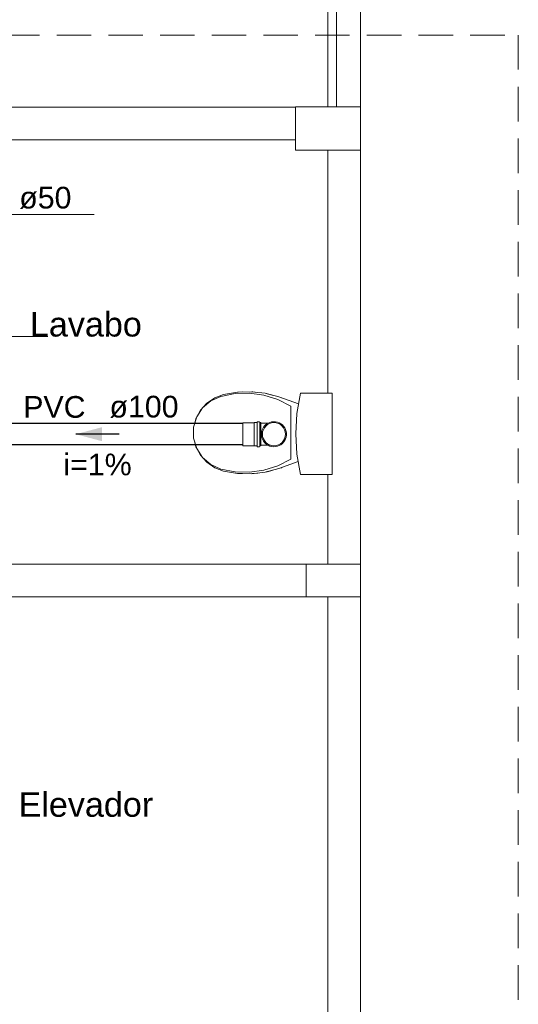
# Model space of a CAD drawing. Header units: millimetres. Extents: x 321 to 585, y -277 to 9.
# Tile 41 of 256: x 393.95 to 398.54, y -232.86 to -223.79. Entities that reach past the tile are written whole.
import ezdxf

# ---------------------------------------------------------------- set-up
doc = ezdxf.new("R2010")
doc.units = ezdxf.units.MM
doc.header["$MEASUREMENT"] = 0
doc.linetypes.add('HIDDEN2', pattern=[0.47625, 0.3175, -0.15875])
doc.linetypes.add('NULL', pattern=[0])
for name, color, linetype, lineweight in [('Ambiente-Textos', 251, 'Continuous', 5), ('DI-Detalhes', 5, 'HIDDEN2', 9), ('IFC-Elemento terminal-Contorno', 253, 'Continuous', 5), ('IFC-Laje-Contorno', 134, 'Continuous', 5), ('IFC-Pilar-Contorno', 83, 'Continuous', 5), ('IFC-Viga-Contorno', 66, 'Continuous', 5), ('Simbolos', 5, 'Continuous', 20), ('Simbolos_int', 2, 'Continuous', 15), ('TQ-Condutos', 3, 'Continuous', 25), ('TQ-Sentido conduto', 9, 'Continuous', 30), ('TQ-Textos conduto', 7, 'Continuous', 9)]:
    doc.layers.add(name, color=color, linetype=linetype, lineweight=lineweight)
doc.styles.add('Arial', font='arial.ttf')

msp = doc.modelspace()

# ---------------------------------------------------------------- hatches: boundary and pattern name
at = {"layer": 'TQ-Sentido conduto', "linetype": 'Continuous'}
msp.add_hatch(color=7, dxfattribs=at).paths.add_polyline_path([(394.4651, -227.6081), (394.7066, -227.6728), (394.7066, -227.5434)])

# ---------------------------------------------------------------- linework, layer by layer
at = {"layer": 'DI-Detalhes'}
msp.add_lwpolyline([(380.9549, -223.9307), (398.5428, -223.9307), (398.5428, -233.9847), (380.9549, -233.9847), (380.9549, -223.9307)], dxfattribs=at)
at = {"layer": 'IFC-Elemento terminal-Contorno', "color": 7, "lineweight": 5}
for p, q in [((395.7447, -227.2722), (395.8271, -227.2414)), ((395.8009, -227.2598), (395.9325, -227.2343)), ((395.8271, -227.2414), (395.9542, -227.2201)), ((395.9325, -227.2343), (396.0665, -227.2307)), ((395.9542, -227.2201), (396.083, -227.2168)), ((395.9574, -227.2201), (395.9604, -227.2196)), ((395.9604, -227.2196), (396.0012, -227.2189)), ((396.0665, -227.2307), (396.1992, -227.2491)), ((396.083, -227.2168), (396.2111, -227.2313)), ((396.0894, -227.2175), (396.0955, -227.2174)), ((396.0955, -227.2174), (396.1416, -227.2234)), ((396.2111, -227.2313), (396.3359, -227.2636)), ((396.2205, -227.2337), (396.2295, -227.2349)), ((396.2295, -227.2349), (396.2747, -227.2478)), ((396.5033, -227.4161), (396.5349, -227.2301)), ((396.5349, -227.2301), (396.8277, -227.2301)), ((396.8277, -227.9791), (396.8277, -227.2301)), ((395.6135, -227.3874), (395.6721, -227.3218)), ((395.6337, -227.3652), (395.7097, -227.3003)), ((395.6721, -227.3218), (395.7447, -227.2722)), ((395.7097, -227.3003), (395.8009, -227.2598)), ((396.1992, -227.2491), (396.3272, -227.2891)), ((396.3272, -227.2891), (396.4468, -227.3495)), ((396.3359, -227.2636), (396.518, -227.3297)), ((396.3554, -227.2707), (396.3595, -227.2718)), ((396.3595, -227.2718), (396.3632, -227.2735)), ((395.5793, -227.4489), (395.6337, -227.3652)), ((395.589, -227.4339), (395.6135, -227.3874)), ((396.4468, -227.8397), (396.4468, -227.3495)), ((396.4927, -227.6046), (396.5033, -227.4161)), ((395.5509, -227.5446), (395.5793, -227.4489)), ((395.5626, -227.505), (395.5725, -227.4652)), ((395.5725, -227.4652), (395.5769, -227.4569)), ((395.5509, -227.6445), (395.5509, -227.5446)), ((396.4927, -227.6046), (396.5033, -227.793)), ((395.5509, -227.6445), (395.5793, -227.7403)), ((395.5627, -227.6842), (395.5725, -227.7239)), ((395.5725, -227.7239), (395.5769, -227.7323)), ((395.5793, -227.7403), (395.6337, -227.824)), ((395.5891, -227.7553), (395.6135, -227.8017)), ((395.6135, -227.8017), (395.6721, -227.8674)), ((395.6337, -227.824), (395.7097, -227.8888)), ((395.6721, -227.8674), (395.7447, -227.917)), ((396.3272, -227.9001), (396.4468, -227.8397)), ((396.3359, -227.9256), (396.5148, -227.8606)), ((396.5033, -227.793), (396.5349, -227.9791)), ((395.7097, -227.8888), (395.8009, -227.9294)), ((395.7447, -227.917), (395.8271, -227.9477)), ((395.8009, -227.9294), (395.9325, -227.9549)), ((395.8271, -227.9477), (395.9542, -227.969)), ((395.9325, -227.9549), (396.0665, -227.9585)), ((395.9542, -227.969), (396.083, -227.9724)), ((395.9574, -227.9691), (395.9604, -227.9696)), ((396.0665, -227.9585), (396.1992, -227.9401)), ((396.083, -227.9724), (396.2111, -227.9578)), ((396.0955, -227.9718), (396.1415, -227.9658)), ((396.1992, -227.9401), (396.3272, -227.9001)), ((396.2111, -227.9578), (396.3359, -227.9256)), ((396.2204, -227.9554), (396.2295, -227.9542)), ((396.2295, -227.9542), (396.2749, -227.9414)), ((396.3554, -227.9185), (396.3595, -227.9173)), ((396.3595, -227.9173), (396.3632, -227.9157)), ((395.9604, -227.9696), (396.0009, -227.9703)), ((396.0895, -227.9717), (396.0955, -227.9718)), ((396.5349, -227.9791), (396.8277, -227.9791))]:
    msp.add_line(p, q, dxfattribs=at)
at = {"layer": 'IFC-Laje-Contorno', "color": 7, "lineweight": 5}
for p, q in [((396.8677, -224.5915), (396.8677, -220.0715)), ((393.7304, -224.8936), (396.4899, -224.8936))]:
    msp.add_line(p, q, dxfattribs=at)
at = {"layer": 'IFC-Pilar-Contorno', "color": 7, "lineweight": 5}
for p, q in [((396.4899, -224.7599), (396.4899, -224.5915)), ((396.4899, -224.5915), (396.6574, -224.5915)), ((396.6574, -224.5915), (396.8373, -224.5915)), ((396.8373, -224.5915), (397.0899, -224.5915)), ((397.0899, -224.7031), (397.0899, -224.5915)), ((396.4899, -224.8798), (396.4899, -224.7599)), ((397.0899, -224.823), (397.0899, -224.7031)), ((396.4899, -224.9915), (396.4899, -224.8798)), ((397.0899, -224.9915), (397.0899, -224.823)), ((396.4899, -224.9915), (396.7426, -224.9915)), ((396.7426, -224.9915), (396.91, -224.9915)), ((396.91, -224.9915), (397.0899, -224.9915)), ((396.5877, -228.9388), (396.5877, -228.8069)), ((396.5877, -228.8069), (396.7258, -228.8069)), ((396.7258, -228.8069), (396.8678, -228.8069)), ((396.8678, -228.8069), (397.0877, -228.8069)), ((397.0877, -228.8897), (397.0877, -228.8069)), ((396.5877, -229.024), (396.5877, -228.9388)), ((397.0877, -228.9749), (397.0877, -228.8897)), ((396.5877, -229.1069), (396.5877, -229.024)), ((397.0877, -229.1069), (397.0877, -228.9749)), ((396.5877, -229.1069), (396.8076, -229.1069)), ((396.8076, -229.1069), (396.9457, -229.1069)), ((396.9457, -229.1069), (397.0877, -229.1069))]:
    msp.add_line(p, q, dxfattribs=at)
at = {"layer": 'IFC-Viga-Contorno', "color": 7, "lineweight": 5}
for p, q in [((396.788, -224.5915), (396.788, -220.0715)), ((397.088, -224.5915), (397.088, -220.0715)), ((389.1277, -224.5936), (396.4899, -224.5936)), ((396.788, -224.9915), (397.088, -224.9915)), ((396.788, -227.2301), (396.788, -224.9915)), ((397.088, -233.3916), (397.088, -224.9915)), ((396.788, -228.8069), (396.788, -227.9791)), ((392.4477, -228.8069), (396.5877, -228.8069)), ((396.788, -228.8069), (397.0877, -228.8069)), ((397.0877, -229.1069), (397.0877, -228.8069)), ((392.4477, -229.1068), (396.5877, -229.1068)), ((396.788, -233.3916), (396.788, -229.1069))]:
    msp.add_line(p, q, dxfattribs=at)
at = {"layer": 'Simbolos'}
for p, q in [((396.109, -227.5021), (396.0043, -227.5021)), ((396.1095, -227.5016), (396.109, -227.5021)), ((396.1337, -227.5016), (396.1095, -227.5016)), ((396.1361, -227.4947), (396.1357, -227.4998)), ((396.157, -227.4928), (396.1381, -227.4928)), ((396.159, -227.4943), (396.1605, -227.5002)), ((396.1713, -227.5016), (396.1625, -227.5016)), ((396.1713, -227.5016), (396.1713, -227.7146)), ((396.2368, -227.5065), (396.1713, -227.5065)), ((396.109, -227.7141), (396.0043, -227.7141)), ((396.1095, -227.7146), (396.109, -227.7141)), ((396.1337, -227.7146), (396.1095, -227.7146)), ((396.1361, -227.7216), (396.1357, -227.7165)), ((396.157, -227.7234), (396.1381, -227.7234)), ((396.159, -227.722), (396.1605, -227.7161)), ((396.1713, -227.7146), (396.1625, -227.7146)), ((396.2368, -227.7097), (396.1713, -227.7097))]:
    msp.add_line(p, q, dxfattribs=at)
for points in [[(396.1337, -227.5016), (396.134, -227.5016), (396.1343, -227.5015), (396.1346, -227.5014), (396.1349, -227.5012), (396.1352, -227.501), (396.1354, -227.5007), (396.1355, -227.5004), (396.1356, -227.5001), (396.1357, -227.4998)], [(396.1381, -227.4928), (396.1378, -227.4929), (396.1375, -227.4929), (396.1372, -227.4931), (396.1369, -227.4933), (396.1367, -227.4935), (396.1365, -227.4937), (396.1363, -227.494), (396.1362, -227.4943), (396.1361, -227.4947)], [(396.159, -227.4943), (396.1589, -227.494), (396.1587, -227.4938), (396.1586, -227.4936), (396.1584, -227.4933), (396.1581, -227.4932), (396.1579, -227.493), (396.1576, -227.4929), (396.1573, -227.4929), (396.157, -227.4928)], [(396.1605, -227.5002), (396.1606, -227.5004), (396.1608, -227.5007), (396.1609, -227.5009), (396.1611, -227.5011), (396.1614, -227.5013), (396.1616, -227.5015), (396.1619, -227.5016), (396.1622, -227.5016), (396.1625, -227.5016)], [(396.2368, -227.5065), (396.2251, -227.5138), (396.2143, -227.5224), (396.2046, -227.5322), (396.1961, -227.5431), (396.189, -227.555), (396.1834, -227.5676), (396.1793, -227.5808), (396.1769, -227.5944), (396.176, -227.6081), (396.1769, -227.6219), (396.1793, -227.6355), (396.1834, -227.6487), (396.189, -227.6613), (396.1961, -227.6732), (396.2046, -227.6841), (396.2143, -227.6939), (396.2251, -227.7025), (396.2368, -227.7097)], [(396.2368, -227.7097), (396.2529, -227.7169), (396.2699, -227.7214), (396.2874, -227.7234), (396.305, -227.7226), (396.3223, -227.7192), (396.3388, -227.7132), (396.3543, -227.7047), (396.3683, -227.694), (396.3804, -227.6813), (396.3905, -227.6669), (396.3983, -227.6511), (396.4036, -227.6343), (396.4063, -227.6169), (396.4063, -227.5993), (396.4036, -227.5819), (396.3983, -227.5651), (396.3905, -227.5494), (396.3804, -227.5349), (396.3683, -227.5222), (396.3543, -227.5115), (396.3388, -227.5031), (396.3223, -227.4971), (396.305, -227.4937), (396.2874, -227.4929), (396.2699, -227.4948), (396.2529, -227.4994), (396.2368, -227.5065)], [(396.1357, -227.7165), (396.1356, -227.7161), (396.1355, -227.7158), (396.1354, -227.7155), (396.1352, -227.7153), (396.1349, -227.7151), (396.1346, -227.7149), (396.1343, -227.7147), (396.134, -227.7147), (396.1337, -227.7146)], [(396.1361, -227.7216), (396.1362, -227.7219), (396.1363, -227.7222), (396.1365, -227.7225), (396.1367, -227.7228), (396.1369, -227.723), (396.1372, -227.7232), (396.1375, -227.7233), (396.1378, -227.7234), (396.1381, -227.7234)], [(396.157, -227.7234), (396.1573, -227.7234), (396.1576, -227.7234), (396.1579, -227.7233), (396.1581, -227.7231), (396.1584, -227.7229), (396.1586, -227.7227), (396.1587, -227.7225), (396.1589, -227.7222), (396.159, -227.722)], [(396.1625, -227.7146), (396.1622, -227.7147), (396.1619, -227.7147), (396.1616, -227.7148), (396.1614, -227.715), (396.1611, -227.7151), (396.1609, -227.7154), (396.1608, -227.7156), (396.1606, -227.7158), (396.1605, -227.7161)]]:
    msp.add_lwpolyline(points, dxfattribs=at)
at = {"layer": 'Simbolos_int'}
for p, q in [((396.0043, -227.5021), (396.0043, -227.7141)), ((396.109, -227.5021), (396.109, -227.7141)), ((396.1355, -227.5016), (396.1355, -227.7146)), ((396.1609, -227.5016), (396.1609, -227.7146)), ((396.1713, -227.5065), (396.1713, -227.7097))]:
    msp.add_line(p, q, dxfattribs=at)
msp.add_circle((396.2913, -227.6081), 0.1065, dxfattribs=at)
at = {"layer": 'TQ-Condutos'}
for p, q in [((396.0043, -227.5101), (393.0969, -227.5101)), ((396.0043, -227.7061), (393.0969, -227.7061))]:
    msp.add_line(p, q, dxfattribs=at)
at = {"layer": 'TQ-Sentido conduto'}
msp.add_lwpolyline([(394.8651, -227.6081), (394.4651, -227.6081)], dxfattribs=at)
at = {"layer": 'TQ-Textos conduto'}
for points in [[(393.0388, -226.1839), (393.0388, -225.5839), (394.6349, -225.5839)], [(393.0388, -227.3077), (393.0388, -226.7077), (394.2078, -226.7077)]]:
    msp.add_lwpolyline(points, dxfattribs=at)

# ---------------------------------------------------------------- texts
at = {"layer": 'Ambiente-Textos', "color": 7, "linetype": 'NULL', "lineweight": 5, "char_height": 0.225, "attachment_point": 8, "line_spacing_factor": 0.9, "style": 'Arial'}
for s, insert, width in [('Lavabo', (394.5577, -226.711), 2.122043), ('Elevador', (394.5577, -231.1373), 2.540831)]:
    msp.add_mtext(s, dxfattribs=dict(at, insert=insert, width=width))
at = {"layer": 'TQ-Textos conduto', "linetype": 'NULL', "char_height": 0.2, "line_spacing_factor": 0.6, "style": 'Arial'}
for s, insert, width, attachment_point in [('ø50', (393.9435, -225.5333), 0.962805, 7), ('PVC', (394.5551, -227.4595), 1.14939, 9), ('ø100', (394.7751, -227.4595), 1.273476, 7), ('i=1%', (394.6651, -227.9888), 1.257927, 8)]:
    msp.add_mtext(s, dxfattribs=dict(at, insert=insert, width=width, attachment_point=attachment_point))

doc.saveas('drawing.dxf')
